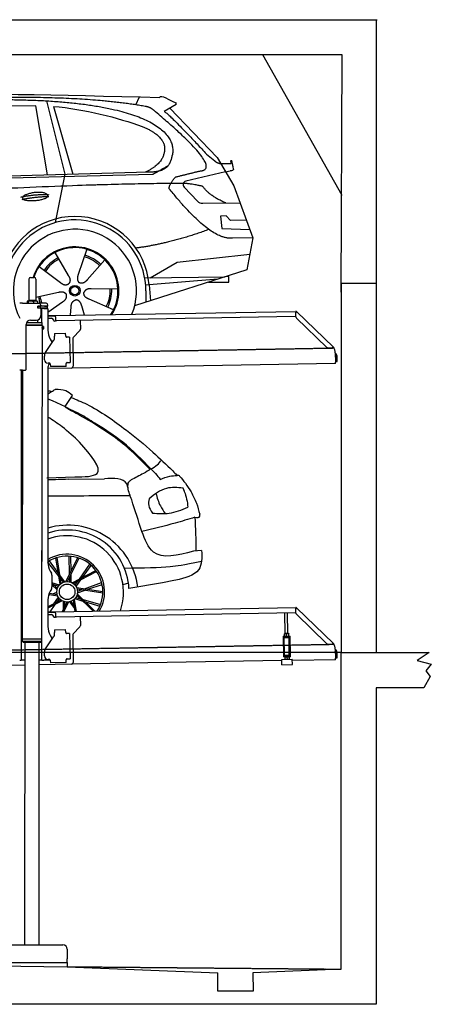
# Model space of a CAD drawing. Header units: millimetres. Extents: x 873 to 6785, y 6116 to 11716.
# Tile 4 of 4: x 4448 to 6785, y 6116 to 11716. Entities that reach past the tile are written whole.
import ezdxf

# ---------------------------------------------------------------- set-up
doc = ezdxf.new("R2010")
doc.units = ezdxf.units.MM
doc.linetypes.add('GEN3', pattern=[6.25, 5, -1.25])
doc.layers.get('0').update_dxf_attribs({"lineweight": 25})
doc.layers.add('3', color=6, linetype='GEN3', lineweight=25)
doc.layers.add('5', color=3, linetype='Continuous', lineweight=25)
doc.layers.add('Car', color=10, linetype='Continuous')

msp = doc.modelspace()

# ---------------------------------------------------------------- linework, layer by layer
for p, q in [((878.9, 11715.5), (6478.9, 11715.5)), ((6472.8, 11715.5), (6472.8, 10165.9)), ((6278.9, 11515.5), (1073.7, 11515.5)), ((6278.9, 10715.5), (5828.9, 11515.5)), ((6272.8, 10165.9), (6278.9, 11515.5)), ((4509.6, 10250), (4529.6, 10250)), ((4499.6, 10240), (4499.6, 10120)), ((4539.6, 10240), (4539.6, 10120)), ((6472.8, 10215.9), (6272.8, 10215.9)), ((6272.8, 10215.9), (6272.8, 8115.9)), ((6472.8, 10215.9), (6472.8, 8115.9)), ((4463.6, 10102.5), (4447.6, 10102.5)), ((4463.6, 10102.5), (4557.6, 10102.5)), ((4489.6, 10112.5), (4489.6, 10102.5)), ((4492.1, 10115), (4491.6, 10114.7)), ((4492.5, 10115), (4492.1, 10115)), ((4510.3, 10115), (4492.5, 10115)), ((4495.4, 10112.5), (4495.4, 10102.5)), ((4499.6, 10120), (4539.6, 10120)), ((4501.6, 10115), (4501.6, 10120)), ((4537.4, 10115), (4510.3, 10115)), ((4525.3, 10112.5), (4525.3, 10102.5)), ((4547.1, 10115), (4537.4, 10115)), ((4537.6, 10115), (4537.6, 10120)), ((4547.1, 10115), (4547.5, 10114.7)), ((4549.5, 10112.5), (4549.5, 10102.5)), ((4549.6, 10086.5), (4564.6, 10086.5)), ((4549.6, 10074), (4549.6, 10086.5)), ((4564.6, 10086), (4549.6, 10086)), ((4550.6, 10086), (4550.6, 10074)), ((4597.6, 10102.5), (4557.6, 10102.5)), ((4564.6, 10086), (4565.6, 10086)), ((4567.7, 10086), (4565.6, 10086)), ((4565.6, 10074), (4565.6, 10086)), ((4567.6, 10092.5), (4567.6, 10089.5)), ((4603.4, 10086), (4567.7, 10086)), ((4588.6, 10086.5), (4604.6, 10086.5)), ((4588.6, 10086.5), (4588.6, 10086)), ((4603.4, 10086), (4605.6, 10086)), ((4605.6, 10074), (4605.6, 10086)), ((4607.6, 10089.5), (4607.6, 10092.5)), ((4564.6, 10074), (4549.6, 10074)), ((4565.6, 10074), (4564.6, 10074)), ((4565.6, 10074), (4567.7, 10074)), ((4567.6, 10071), (4567.6, 10032.5)), ((4603.4, 10074), (4567.7, 10074)), ((4572.6, 9993.9), (4572.6, 10072.5)), ((4584.6, 10072.5), (4572.6, 10072.5)), ((4584.6, 10072.5), (4606.6, 10072.5)), ((4605.6, 10074), (4603.4, 10074)), ((4607.6, 10071.5), (4607.6, 9949.5)), ((4607.6, 10032.3), (4641, 10032.8)), ((4641.1, 10028.8), (4607.6, 10028.3)), ((4641, 10032.8), (4651, 10033)), ((4651.1, 10029), (4641.1, 10028.8)), ((4651, 10033), (6015.8, 10056.8)), ((4651.2, 10025), (4651, 10033)), ((4651.2, 10025), (4651.5, 10008)), ((6011.4, 10026.8), (4656.6, 10003.1)), ((6017, 10058.5), (6015.6, 10057.1)), ((6017.4, 10055.4), (6015.6, 10057.1)), ((6016.1, 10025.9), (6015.7, 10048.4)), ((6016, 10050), (6015.8, 10056.8)), ((6017, 10058.5), (6018.8, 10056.8)), ((6018.9, 10053.9), (6017.4, 10055.4)), ((6018.8, 10056.8), (6020.3, 10055.3)), ((6018.9, 10053.9), (6019.2, 10054.3)), ((6019.2, 10054.3), (6020.3, 10055.3)), ((6020.3, 10055.3), (6229.5, 9853.3)), ((4483.6, 9725.5), (4483.6, 9982.5)), ((4483.6, 9980.8), (4574.5, 9980.6)), ((4483.6, 9979), (4571.5, 9978.9)), ((4571.5, 9978.9), (4483.6, 9979)), ((4574.5, 9977.2), (4483.6, 9977.3)), ((4486.4, 9994), (4574.6, 9993.9)), ((4508.6, 10007.5), (4542.6, 10007.5)), ((4549.6, 9993.9), (4549.6, 10008.5)), ((4571.5, 9978.9), (4574.5, 9980.6)), ((4571.5, 9978.9), (4574.5, 9977.2)), ((4572.6, 9978.3), (4572.6, 9979.5)), ((4574.5, 9980.6), (4574.6, 9993.9)), ((4574.5, 9977.2), (4574.5, 9971.4)), ((4574.5, 9971.4), (4581.5, 9971.4)), ((4581.5, 9956.4), (4581.5, 9971.4)), ((4582.5, 9970.4), (4581.5, 9971.4)), ((4582.5, 9970.4), (4582.5, 9957.4)), ((4607.6, 10017.2), (4628.8, 10017.6)), ((4639, 10007.8), (4639, 10006.8)), ((4644.1, 10001.9), (4649.1, 10002)), ((4791.5, 10005.5), (4792.4, 9954.6)), ((6193, 9851), (6019.2, 10018.9)), ((4574.5, 9956.4), (4571.8, 8191.9)), ((4574.5, 9956.4), (4581.5, 9956.4)), ((4582.5, 9957.4), (4581.5, 9956.4)), ((4645.3, 9930.9), (4708.3, 9932)), ((4645.3, 9930.9), (4645.6, 9914.9)), ((4645.7, 9910.7), (4645.6, 9914.9)), ((4708.6, 9916), (4708.3, 9932)), ((4708.6, 9916), (4708.6, 9915)), ((4789.6, 9947.5), (4751.2, 9907.7)), ((4593.6, 9822.1), (4639.7, 9890.5)), ((4621, 9899.5), (4632.4, 9879.7)), ((4713.7, 9910.1), (4714.7, 9910.1)), ((4730.7, 9910.4), (4714.7, 9910.1)), ((4730.7, 9910.4), (4733.2, 9766.4)), ((4748.4, 9900.5), (4751.1, 9744.7)), ((4587.9, 9781.9), (4587.6, 9801.9)), ((6222.7, 9848.5), (6200.2, 9848.1)), ((6228.5, 9852.3), (6228.1, 9851.9)), ((6229.6, 9850.4), (6228.1, 9851.9)), ((6229.5, 9853.3), (6228.5, 9852.3)), ((6229.5, 9853.3), (6231, 9851.9)), ((6231.4, 9848.7), (6229.6, 9850.4)), ((6231, 9851.9), (6232.8, 9850.1)), ((6231.4, 9848.7), (6232.8, 9850.1)), ((6240, 9820), (6240.9, 9768.7)), ((6242.3, 9803.2), (6242.9, 9770.8)), ((6250.9, 9771), (6250.3, 9803.3)), ((4616.3, 9762.4), (4608.3, 9762.2)), ((4621.4, 9757.5), (4621.6, 9742.5)), ((4711.6, 9744), (4621.6, 9742.5)), ((4711.3, 9761), (4711.3, 9760)), ((4711.6, 9744), (4711.3, 9760)), ((4717.2, 9766.1), (4716.2, 9766.1)), ((4717.2, 9766.1), (4733.2, 9766.4)), ((6241, 9760.7), (4741.3, 9734.5)), ((6241, 9760.7), (6240.9, 9768.7)), ((6242.9, 9770.8), (6250.9, 9771)), ((4463.6, 9722.5), (4447.6, 9722.5)), ((4455.6, 9719.5), (4455.6, 9722.5)), ((4455.6, 9719.5), (4455.6, 8097.5)), ((4464.1, 9722.5), (4461.8, 8192.1)), ((4463.6, 9722.5), (4480.6, 9722.5)), ((4607.6, 9739.5), (4607.6, 8629.1)), ((4741.3, 9734.5), (4607.6, 9732.2)), ((4572.6, 8072.5), (4572.6, 8697)), ((4621, 8579.1), (4627.2, 8568.3)), ((4630.6, 8555.8), (4630.6, 8489.2)), ((4627.2, 8476.7), (4621, 8465.8)), ((4607.6, 8415.8), (4607.6, 8264.5)), ((4607.6, 8347.3), (4641, 8347.8)), ((4641.1, 8343.8), (4607.6, 8343.3)), ((4641, 8347.8), (4651, 8348)), ((4651.1, 8344), (4641.1, 8343.8)), ((4651, 8348), (6015.8, 8371.8)), ((4651.2, 8340), (4651, 8348)), ((6017, 8373.5), (6015.6, 8372.1)), ((6017.4, 8370.4), (6015.6, 8372.1)), ((6016.1, 8340.9), (6015.7, 8363.4)), ((6016, 8365), (6015.8, 8371.8)), ((6017, 8373.5), (6018.8, 8371.8)), ((6018.9, 8368.9), (6017.4, 8370.4)), ((6018.8, 8371.8), (6020.3, 8370.3)), ((6018.9, 8368.9), (6019.2, 8369.3)), ((6019.2, 8369.3), (6020.3, 8370.3)), ((6020.3, 8370.3), (6229.5, 8168.3)), ((4607.6, 8332.2), (4628.8, 8332.6)), ((4639, 8322.8), (4639, 8321.8)), ((4644.1, 8316.9), (4649.1, 8317)), ((4651.2, 8340), (4651.5, 8323)), ((6011.4, 8341.8), (4656.6, 8318.1)), ((4791.5, 8320.5), (4792.4, 8269.6)), ((5955.4, 8224.1), (5953.4, 8340.7)), ((5971.4, 8224.3), (5969.4, 8341)), ((6193, 8166), (6019.2, 8333.9)), ((4645.3, 8245.9), (4708.3, 8247)), ((4645.3, 8245.9), (4645.6, 8229.9)), ((4708.6, 8231), (4708.3, 8247)), ((4789.6, 8262.5), (4751.2, 8222.7)), ((4571.8, 8191.9), (4461.8, 8192.1)), ((4461.8, 8192.1), (4461.8, 8181.1)), ((4461.8, 8181.1), (4571.8, 8180.9)), ((4468.8, 8174.1), (4461.8, 8181.1)), ((4564.8, 8173.9), (4571.8, 8180.9)), ((4571.8, 8191.9), (4571.8, 8180.9)), ((4593.6, 8137.1), (4639.7, 8205.5)), ((4621, 8214.5), (4632.4, 8194.7)), ((4645.7, 8225.7), (4645.6, 8229.9)), ((4708.6, 8231), (4708.6, 8230)), ((4713.7, 8225.1), (4714.7, 8225.1)), ((4730.7, 8225.4), (4714.7, 8225.1)), ((4730.7, 8225.4), (4733.2, 8081.4)), ((4748.4, 8215.5), (4751.1, 8059.7)), ((5943.7, 8209), (5948.7, 8209.1)), ((5943.7, 8209), (5943.8, 8201.1)), ((5948.8, 8201.1), (5943.8, 8201.1)), ((5943.8, 8201.1), (5943.9, 8193.1)), ((5943.9, 8193.1), (5945.4, 8108.1)), ((5948.7, 8209.1), (5978.7, 8209.7)), ((5948.8, 8201.1), (5978.8, 8201.7)), ((5952.1, 8101.2), (5950.4, 8201.2)), ((5952.2, 8224), (5951.4, 8223.6)), ((5951.6, 8210.7), (5951.4, 8222.5)), ((5952.4, 8209.2), (5951.7, 8209.6)), ((5974.7, 8224.4), (5952.2, 8224)), ((5963.6, 8210.9), (5963.4, 8222.7)), ((5974.7, 8224.4), (5975.4, 8224)), ((5974.9, 8209.6), (5975.7, 8210)), ((5975.6, 8211.1), (5975.4, 8222.9)), ((5979, 8101.6), (5977.3, 8201.6)), ((5978.7, 8209.7), (5983.7, 8209.7)), ((5983.8, 8201.7), (5978.8, 8201.7)), ((5983.8, 8201.7), (5983.7, 8209.7)), ((5983.9, 8193.7), (5983.8, 8201.7)), ((5985.4, 8108.8), (5983.9, 8193.7)), ((4564.8, 8173.9), (4468.8, 8174.1)), ((4476.8, 8174), (4474, 6454)), ((4556.8, 8173.9), (4556.8, 6454)), ((6222.7, 8163.5), (6200.2, 8163.1)), ((6228.5, 8167.3), (6228.1, 8166.9)), ((6229.6, 8165.4), (6228.1, 8166.9)), ((6229.5, 8168.3), (6228.5, 8167.3)), ((6229.5, 8168.3), (6231, 8166.9)), ((6231.4, 8163.7), (6229.6, 8165.4)), ((6231, 8166.9), (6232.8, 8165.1)), ((6231.4, 8163.7), (6232.8, 8165.1)), ((6240, 8135), (6240.9, 8083.7)), ((4447.6, 8072.5), (4455.6, 8072.5)), ((4455.6, 8097.5), (4455.6, 8072.5)), ((4463.6, 8072.5), (4455.6, 8072.5)), ((4476.6, 8072.5), (4463.6, 8072.5)), ((4572.6, 8072.5), (4556.6, 8072.5)), ((4572.6, 8072.5), (4584.6, 8072.5)), ((4621.4, 8072.5), (4584.6, 8072.5)), ((4587.9, 8096.9), (4587.6, 8116.9)), ((4616.3, 8077.4), (4608.3, 8077.2)), ((4621.4, 8072.5), (4621.6, 8057.5)), ((4711.3, 8076), (4711.3, 8075)), ((4711.6, 8059), (4711.3, 8075)), ((4717.2, 8081.1), (4716.2, 8081.1)), ((4717.2, 8081.1), (4733.2, 8081.4)), ((5936.1, 8070.4), (4741.3, 8049.5)), ((5936, 8077.1), (5996, 8078.1)), ((5936.5, 8047.1), (5936, 8077.1)), ((5945.4, 8108.1), (5945.6, 8100.1)), ((5945.6, 8100.1), (5950.6, 8100.2)), ((5945.6, 8100.1), (5945.7, 8092.1)), ((5950.7, 8092.2), (5945.7, 8092.1)), ((5950.6, 8100.2), (5980.6, 8100.7)), ((5950.7, 8092.2), (5980.7, 8092.7)), ((5952.1, 8101.2), (5979, 8101.6)), ((5954.5, 8092.2), (5953.7, 8091.8)), ((5953.7, 8090.7), (5953.9, 8078.9)), ((5954.7, 8077.4), (5954, 8077.8)), ((5957.6, 8100.3), (5957.6, 8101.3)), ((5965.7, 8090.9), (5965.9, 8079.1)), ((5973.6, 8100.6), (5973.6, 8101.6)), ((5977, 8092.6), (5977.7, 8092.2)), ((5977.2, 8077.8), (5978, 8078.3)), ((5977.7, 8091.1), (5977.9, 8079.3)), ((5980.6, 8100.7), (5985.6, 8100.8)), ((5985.7, 8092.8), (5980.7, 8092.7)), ((5985.6, 8100.8), (5985.4, 8108.8)), ((5985.7, 8092.8), (5985.6, 8100.8)), ((5996.5, 8048.1), (5996, 8078.1)), ((6241, 8075.7), (5996.1, 8071.4)), ((6241, 8075.7), (6240.9, 8083.7)), ((6242.3, 8118.2), (6242.9, 8085.8)), ((6242.9, 8085.8), (6250.9, 8086)), ((6250.9, 8086), (6250.3, 8118.3)), ((6273.7, 6315.9), (6272.8, 8115.9)), ((6272.8, 8115.9), (6772.8, 8115.9)), ((6772.8, 8115.9), (6704.4, 8071.1)), ((6704.4, 8071.1), (6785.4, 8049.5)), ((4476.5, 8044.9), (4146.4, 8039.2)), ((4741.3, 8049.5), (4556.6, 8046.3)), ((4711.6, 8059), (4621.6, 8057.5)), ((5936.5, 8047.1), (5996.5, 8048.1)), ((6785.4, 8049.5), (6755.3, 8012.8)), ((6755.3, 8012.8), (6778.3, 7980.4)), ((6778.3, 7980.4), (6743.8, 7915.9)), ((6743.8, 7915.9), (6472.8, 7915.9)), ((6472.8, 7915.9), (6472.8, 6115.9)), ((4152.8, 6454), (4692.8, 6454)), ((4717.8, 6429), (4717.8, 6374)), ((1372.8, 6363), (4717.8, 6329.9)), ((4127.8, 6354), (4717.8, 6354)), ((4717.8, 6354), (4717.8, 6374)), ((4717.8, 6354), (4717.8, 6329.9)), ((4717.8, 6329.9), (5572.8, 6295.8)), ((5572.8, 6190.9), (5572.8, 6295.8)), ((6272.8, 6315.9), (5772.3, 6295.8)), ((5772.3, 6295.8), (5772.8, 6190.9)), ((5772.8, 6190.9), (5572.8, 6190.9)), ((6472.8, 6115.9), (872.8, 6115.9))]:
    msp.add_line(p, q)
for centre, radius, start, end in [((4509.6, 10240), 10, 90, 180), ((4529.6, 10240), 10, 0, 90), ((4557.6, 10092.5), 10, 0, 90), ((4564.6, 10089.5), 3, 270, 0), ((4597.6, 10092.5), 10, 0, 90), ((4604.6, 10089.5), 3, 270, 0), ((4542.6, 10032.5), 25, 270, 0), ((4564.6, 10071), 3, 0, 90), ((4604.6, 10071), 3, 22.0009, 90), ((4606.6, 10071.5), 1, 0, 90), ((6011.3, 10031.8), 5, 271, 342.4709), ((6020.7, 10048.5), 5, 129.2435, 181), ((6026.1, 10026.1), 10, 181, 226), ((4508.6, 9982.5), 25, 90, 180), ((4588.4, 9963.9), 15.8, 151.5813, 208.4187), ((4629, 10007.6), 10, 1, 91), ((4644, 10006.9), 5, 181, 271), ((4649, 10007), 5, 271, 327.7633), ((4656.5, 10008.1), 5, 181, 271), ((4707.6, 9949.5), 100, 180, 210), ((4713.6, 9915.1), 5, 181, 271), ((4782.4, 9954.4), 10, 316, 1), ((4610.7, 9910), 35, 326, 1), ((4758.4, 9900.7), 10, 136, 181), ((4622.6, 9802.5), 35, 146, 181), ((6200, 9858.1), 10, 226, 271), ((6222.6, 9853.5), 5, 271, 322.7565), ((6190, 9819.1), 50, 1, 41.0686), ((6234.3, 9803), 16, 1, 68.9757), ((6234.3, 9803), 8, 1, 42.4096), ((4607.9, 9782.2), 20, 181, 271), ((4632.6, 9739.5), 25, 120.6872, 180), ((4616.4, 9757.4), 5, 12.537, 91), ((4716.3, 9761.1), 5, 91, 181), ((4741.1, 9744.5), 10, 271, 1), ((4480.6, 9725.5), 3, 270, 0), ((4571.6, 8673.5), 2, 60, 61.1039), ((4571.6, 8651.5), 2, 297.616, 300), ((4707.6, 8629.1), 100, 180, 210), ((4605.6, 8555.8), 25, 0, 30), ((4707.6, 8415.8), 100, 150, 180), ((4605.6, 8489.2), 25, 330, 0), ((6011.3, 8346.8), 5, 271, 342.4709), ((6020.7, 8363.5), 5, 129.2435, 181), ((4629, 8322.6), 10, 1, 91), ((4644, 8321.9), 5, 181, 271), ((4649, 8322), 5, 271, 327.7633), ((4656.5, 8323.1), 5, 181, 271), ((6026.1, 8341.1), 10, 181, 226), ((4707.6, 8264.5), 100, 180, 210), ((4782.4, 8269.4), 10, 316, 1), ((4610.7, 8225), 35, 326, 1), ((4713.6, 8230.1), 5, 181, 271), ((4758.4, 8215.7), 10, 136, 181), ((4622.6, 8117.5), 35, 146, 181), ((6200, 8173.1), 10, 226, 271), ((6222.6, 8168.5), 5, 271, 322.7565), ((6190, 8134.1), 50, 1, 41.0686), ((6234.3, 8118), 16, 1, 68.9757), ((6234.3, 8118), 8, 1, 42.4096), ((4607.9, 8097.2), 20, 181, 271), ((4616.4, 8072.4), 5, 12.537, 91), ((4716.3, 8076.1), 5, 91, 181), ((4741.1, 8059.5), 10, 271, 1), ((4692.8, 6429), 25, 0, 90)]:
    msp.add_arc(centre, radius, start, end)
for points, weights in [([(4492.5, 10115), (4491.2, 10115), (4489.6, 10112.5)], [1, 1.0379548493, 1]), ([(4495.4, 10112.5), (4493.9, 10115), (4492.5, 10115)], [1, 1.0379548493, 1]), ([(4510.3, 10115), (4503.4, 10115), (4495.4, 10112.5)], [1, 1.0379548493, 1]), ([(4525.3, 10112.5), (4517.3, 10115), (4510.3, 10115)], [1, 1.0379548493, 1]), ([(4537.4, 10115), (4531.8, 10115), (4525.3, 10112.5)], [1, 1.0379548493, 1]), ([(4549.5, 10112.5), (4543, 10115), (4537.4, 10115)], [1, 1.0379548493, 1]), ([(4547.5, 10114.7), (4548.4, 10114.2), (4549.5, 10112.5)], [1.01682908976, 1.02536255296, 1]), ([(5963.4, 8222.7), (5957.4, 8224.6), (5951.4, 8222.5)], [1, 1.15470053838, 1]), ([(5951.4, 8222.5), (5951.4, 8223.6), (5951.4, 8223.6)], [1, 1.07735026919, 1.07735026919]), ([(5951.6, 8210.7), (5957.7, 8208.8), (5963.6, 8210.9)], [1, 1.15470053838, 1]), ([(5951.7, 8209.6), (5951.7, 8209.6), (5951.6, 8210.7)], [1.07735026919, 1.07735026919, 1]), ([(5975.4, 8222.9), (5969.4, 8224.8), (5963.4, 8222.7)], [1, 1.15470053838, 1]), ([(5963.6, 8210.9), (5969.7, 8209), (5975.6, 8211.1)], [1, 1.15470053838, 1]), ([(5975.4, 8224), (5975.4, 8224), (5975.4, 8222.9)], [1.07735026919, 1.07735026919, 1]), ([(5975.6, 8211.1), (5975.7, 8210), (5975.7, 8210)], [1, 1.07735026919, 1.07735026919]), ([(5965.7, 8090.9), (5959.7, 8092.8), (5953.7, 8090.7)], [1, 1.15470053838, 1]), ([(5953.7, 8090.7), (5953.7, 8091.8), (5953.7, 8091.8)], [1, 1.07735026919, 1.07735026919]), ([(5953.9, 8078.9), (5960, 8077), (5965.9, 8079.1)], [1, 1.15470053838, 1]), ([(5954, 8077.8), (5954, 8077.8), (5953.9, 8078.9)], [1.07735026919, 1.07735026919, 1]), ([(5977.7, 8091.1), (5971.7, 8093), (5965.7, 8090.9)], [1, 1.15470053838, 1]), ([(5965.9, 8079.1), (5972, 8077.2), (5977.9, 8079.3)], [1, 1.15470053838, 1]), ([(5977.7, 8092.2), (5977.7, 8092.2), (5977.7, 8091.1)], [1.07735026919, 1.07735026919, 1]), ([(5977.9, 8079.3), (5978, 8078.3), (5978, 8078.3)], [1, 1.07735026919, 1.07735026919])]:
    msp.add_rational_spline(points, weights, degree=2)
for points, knots in [([(6017.3, 10052.1), (6017.1, 10052.2), (6017, 10052.2), (6016.5, 10052.5), (6016.3, 10052.6), (6016.1, 10052.7), (6016, 10052.7), (6015.9, 10052.8), (6015.9, 10052.8), (6015.9, 10052.8)], [0.5739587, 0.5739587, 0.5739587, 0.5739587, 0.6092825, 0.6092825, 0.6845767, 0.6845767, 0.7347196, 0.7347196, 0.7882871, 0.7882871, 0.7882871, 0.7882871]), ([(6018.4, 10053.1), (6018.3, 10053), (6018.1, 10052.9), (6017.8, 10052.6), (6017.7, 10052.5), (6017.6, 10052.4)], [0, 0, 0, 0, 0.0561983, 0.0561983, 0.1123863, 0.1123863, 0.1123863, 0.1123863]), ([(6020.3, 10055.3), (6020.3, 10055.3), (6020.3, 10055.2), (6020.4, 10055), (6020.3, 10054.8), (6019.9, 10054.4), (6019.7, 10054.2), (6019.3, 10053.8), (6019.1, 10053.6), (6018.8, 10053.4), (6018.6, 10053.2), (6018.4, 10053.1)], [0, 0, 0, 0, 0.0783959, 0.0783959, 0.2325433, 0.2325433, 0.3832567, 0.3832567, 0.4558696, 0.4558696, 0.5284931, 0.5284931, 0.5284931, 0.5284931]), ([(6019, 10053.5), (6019, 10053.6), (6019, 10053.7), (6019, 10053.8), (6019, 10053.8), (6018.9, 10053.8), (6018.9, 10053.9), (6018.9, 10053.9)], [0.170101, 0.170101, 0.170101, 0.170101, 0.2190838, 0.2190838, 0.2443424, 0.2443424, 0.2702641, 0.2702641, 0.2702641, 0.2702641]), ([(6226.6, 9850.5), (6226.7, 9850.7), (6226.8, 9850.8), (6227.1, 9851.1), (6227.2, 9851.2), (6227.3, 9851.4)], [0, 0, 0, 0, 0.0559258, 0.0559258, 0.1118618, 0.1118618, 0.1118618, 0.1118618]), ([(6227.3, 9851.4), (6227.4, 9851.6), (6227.6, 9851.8), (6228, 9852.3), (6228.2, 9852.6), (6228.7, 9853.1), (6228.9, 9853.3), (6229.2, 9853.4), (6229.2, 9853.4), (6229.4, 9853.4), (6229.4, 9853.4), (6229.5, 9853.3)], [0, 0, 0, 0, 0.0765895, 0.0765895, 0.2269961, 0.2269961, 0.3763352, 0.3763352, 0.4507859, 0.4507859, 0.5253306, 0.5253306, 0.5253306, 0.5253306]), ([(6228.1, 9851.9), (6228, 9851.9), (6228, 9852), (6227.9, 9852), (6227.8, 9852), (6227.7, 9852)], [0, 0, 0, 0, 0.0395192, 0.0395192, 0.1013995, 0.1013995, 0.1013995, 0.1013995]), ([(6017.3, 8367.1), (6017.1, 8367.2), (6017, 8367.2), (6016.5, 8367.5), (6016.3, 8367.6), (6016.1, 8367.7), (6016, 8367.7), (6015.9, 8367.8), (6015.9, 8367.8), (6015.9, 8367.8)], [0.5739587, 0.5739587, 0.5739587, 0.5739587, 0.6092825, 0.6092825, 0.6845767, 0.6845767, 0.7347196, 0.7347196, 0.7882871, 0.7882871, 0.7882871, 0.7882871]), ([(6018.4, 8368.1), (6018.3, 8368), (6018.1, 8367.9), (6017.8, 8367.6), (6017.7, 8367.5), (6017.6, 8367.4)], [0, 0, 0, 0, 0.0561983, 0.0561983, 0.1123863, 0.1123863, 0.1123863, 0.1123863]), ([(6020.3, 8370.3), (6020.3, 8370.3), (6020.3, 8370.2), (6020.4, 8370), (6020.3, 8369.8), (6019.9, 8369.4), (6019.7, 8369.2), (6019.3, 8368.8), (6019.1, 8368.6), (6018.8, 8368.4), (6018.6, 8368.2), (6018.4, 8368.1)], [0, 0, 0, 0, 0.0783959, 0.0783959, 0.2325433, 0.2325433, 0.3832567, 0.3832567, 0.4558696, 0.4558696, 0.5284931, 0.5284931, 0.5284931, 0.5284931]), ([(6019, 8368.5), (6019, 8368.6), (6019, 8368.7), (6019, 8368.8), (6019, 8368.8), (6018.9, 8368.8), (6018.9, 8368.9), (6018.9, 8368.9)], [0.170101, 0.170101, 0.170101, 0.170101, 0.2190838, 0.2190838, 0.2443424, 0.2443424, 0.2702641, 0.2702641, 0.2702641, 0.2702641]), ([(6226.6, 8165.5), (6226.7, 8165.7), (6226.8, 8165.8), (6227.1, 8166.1), (6227.2, 8166.2), (6227.3, 8166.4)], [0, 0, 0, 0, 0.0559258, 0.0559258, 0.1118618, 0.1118618, 0.1118618, 0.1118618]), ([(6227.3, 8166.4), (6227.4, 8166.6), (6227.6, 8166.8), (6228, 8167.3), (6228.2, 8167.6), (6228.7, 8168.1), (6228.9, 8168.3), (6229.2, 8168.4), (6229.2, 8168.4), (6229.4, 8168.4), (6229.4, 8168.4), (6229.5, 8168.3)], [0, 0, 0, 0, 0.0765895, 0.0765895, 0.2269961, 0.2269961, 0.3763352, 0.3763352, 0.4507859, 0.4507859, 0.5253306, 0.5253306, 0.5253306, 0.5253306]), ([(6228.1, 8166.9), (6228, 8166.9), (6228, 8167), (6227.9, 8167), (6227.8, 8167), (6227.7, 8167)], [0, 0, 0, 0, 0.0395192, 0.0395192, 0.1013995, 0.1013995, 0.1013995, 0.1013995])]:
    msp.add_open_spline(points, degree=3, knots=knots)
for points in [[(4621.4, 9757.5), (4621.3, 9757.8), (4621.3, 9758.1), (4621.2, 9758.4)], [(4621.4, 8072.5), (4621.3, 8072.8), (4621.3, 8073.1), (4621.2, 8073.4)]]:
    msp.add_open_spline(points, degree=3)
at = {"layer": '3'}
for p, q in [((1175.3, 9760.3), (6230.5, 9848.5)), ((1175.3, 8075.3), (6230.4, 8163.5)), ((4717.8, 6329.9), (6272.8, 6315.9))]:
    msp.add_line(p, q, dxfattribs=at)
at = {"layer": '5'}
msp.add_line((6272.8, 8115.9), (872.8, 8115.9), dxfattribs=at)
at = {"layer": 'Car'}
for p, q in [((5106.6, 11231.4), (5128.2, 11276.4)), ((4539.7, 11224.8), (3838, 11222.4)), ((4606.1, 10834), (4539.7, 11224.8)), ((4598.9, 11254.1), (4703.3, 10836.6)), ((4639.4, 11222.3), (4749.3, 10837.9)), ((5336.6, 11233.7), (5267.2, 11193.4)), ((5300.2, 11212.5), (5569.5, 10931.2)), ((5508.8, 10951.3), (5555.1, 10912.2)), ((5569.5, 10931.2), (5662.9, 10770.7)), ((5583.8, 10898.3), (5648.1, 10898.5)), ((2479.9, 10767.4), (5122.3, 10834.5)), ((2526.6, 10777.5), (5177.6, 10849.5)), ((4703.3, 10836.6), (4649.7, 10561.4)), ((5122.3, 10834.5), (5205.2, 10837.4)), ((5616.2, 10851), (5390.7, 10797.1)), ((5616.2, 10851), (5643.8, 10855.5)), ((5380.9, 10763.8), (5457.4, 10683.9)), ((5662.9, 10770.7), (5772.4, 10474.9)), ((5486.8, 10671.6), (5698.5, 10674.5)), ((5620.6, 10599.1), (5587.9, 10598.5)), ((5587.9, 10598.5), (5596, 10527.1)), ((5644.8, 10573.7), (5620.6, 10599.1)), ((5735.3, 10575.2), (5644.8, 10573.7)), ((5596, 10527.1), (5755.2, 10521.4)), ((5772.4, 10474.9), (5655.6, 10473.3)), ((5772.4, 10474.9), (5737.7, 10292.3)), ((4646.6, 10391), (4723.5, 10260.6)), ((4828.5, 10409.6), (4779.5, 10266.3)), ((5341.9, 10336.8), (5754.6, 10381.2)), ((4557.7, 10311.5), (4678.8, 10220.6)), ((4931.6, 10349.6), (4831.4, 10236.2)), ((5188.1, 10247.2), (5341.9, 10336.8)), ((5737.7, 10292.3), (5100.5, 10088.4)), ((5157.8, 10246.8), (5615.2, 10253.1)), ((5634.9, 10255.1), (5621.5, 10255.1)), ((5634.9, 10222.4), (5634.9, 10255.1)), ((5182.4, 10207.9), (5163.1, 10206.4)), ((5573.5, 10239.8), (5182.4, 10207.9)), ((5182.4, 10207.9), (5189.8, 10116.9)), ((5519.1, 10222.4), (5634.9, 10222.4)), ((4539.6, 10137.3), (4667, 10165.6)), ((5005.5, 10182.4), (4854.1, 10184.7)), ((5164.5, 10173.9), (5164.5, 10108.9)), ((4607.6, 10051.9), (4691.2, 10110.7)), ((4735.2, 10034.5), (4739.8, 10082.5)), ((4815.8, 10035.9), (4799.5, 10088.6)), ((4980.3, 10065.8), (4841.4, 10126.1)), ((4705.6, 9516), (4747.6, 9578.5)), ((4601, 9110.5), (4760.1, 9114.9)), ((4722.5, 9101.5), (4928.5, 9104.1)), ((5480.7, 8697.3), (5433.8, 8692.1)), ((4669.5, 8550.9), (4607.6, 8631.3)), ((4666.5, 8569.3), (4615.9, 8637.3)), ((4677.1, 8504.7), (4652.6, 8653.8)), ((4683.5, 8509.9), (4659.6, 8656.1)), ((4709.9, 8520), (4777.9, 8655.3)), ((4718.1, 8520.4), (4784.9, 8652.9)), ((4730.9, 8561.8), (4728.1, 8664.3)), ((4739.3, 8578.4), (4738.4, 8663.5)), ((4745.5, 8513.1), (4879.7, 8582.5)), ((4752.4, 8508.6), (4884.1, 8576.5)), ((4787, 8534.6), (4845, 8619.2)), ((4803.6, 8543.1), (4852.7, 8612.2)), ((4672.9, 8500.3), (4630.6, 8513.5)), ((4661.7, 8481), (4630.6, 8511.8)), ((4703.9, 8518.9), (4675.9, 8556.6)), ((4696, 8516.5), (4678.8, 8538.9)), ((4732.2, 8518.4), (4731.4, 8546.7)), ((4740, 8515.7), (4739.5, 8562.7)), ((4762.5, 8498.7), (4778.5, 8522)), ((4767.3, 8492), (4794.5, 8530.3)), ((4816.4, 8479.5), (4913, 8513.9)), ((5259.1, 8512.6), (5068.2, 8480.3)), ((4659.6, 8473), (4630.6, 8501.7)), ((4658.6, 8458.7), (4632, 8449.2)), ((4667.9, 8493.7), (4640.8, 8501.7)), ((4770.1, 8486.6), (4919.5, 8463.8)), ((4773.1, 8478.9), (4919.6, 8456.4)), ((4775.4, 8456.7), (4819.9, 8471.7)), ((4775.5, 8465), (4802.1, 8474.4)), ((4834.8, 8476.7), (4915.2, 8503.8)), ((5065.3, 8510.4), (5034, 8502.3)), ((4681.8, 8415.1), (4607.6, 8376.9)), ((4688.6, 8410.6), (4607.6, 8368.7)), ((4617.7, 8444.2), (4614.8, 8443.1)), ((4664, 8437.1), (4615.2, 8444.5)), ((4661, 8444.8), (4617.1, 8451.5)), ((4666.8, 8431.7), (4639.6, 8393.4)), ((4671.6, 8424.9), (4655.6, 8401.6)), ((4716, 8403.3), (4688.5, 8348.7)), ((4694.1, 8407.9), (4694.6, 8361)), ((4724.2, 8403.7), (4696.6, 8348.8)), ((4701.9, 8405.3), (4702.7, 8377)), ((4730.2, 8404.8), (4758.2, 8367.1)), ((4738.1, 8407.2), (4755.3, 8384.8)), ((4750.6, 8413.8), (4761, 8349.9)), ((4757, 8419), (4768.3, 8350.1)), ((4761.2, 8423.4), (4806.1, 8409.4)), ((4766.2, 8430), (4793.3, 8422)), ((4772.4, 8442.7), (4864.2, 8351.7)), ((4774.5, 8450.6), (4874.5, 8351.9)), ((4807.8, 8417.7), (4906.2, 8388.8)), ((4821.1, 8404.7), (4902, 8379.3)), ((4647.1, 8389.1), (4618.5, 8347.4))]:
    msp.add_line(p, q, dxfattribs=at)
for centre, radius in [((4760.6, 10174.2), 30.1), ((4760.6, 10174.2), 23.6), ((4717.1, 8461.8), 58.6), ((4717.1, 8461.8), 58.6), ((4717.1, 8461.8), 44.3)]:
    msp.add_circle(centre, radius, dxfattribs=at)
for centre, radius, start, end in [((5395.3, 10777.6), 20, 103.4358, 223.7473), ((5486.3, 10711.6), 40, 223.7473, 270.7861), ((4761.1, 10173.7), 422.7, 4.6504, 165.2126), ((4761.1, 10173.7), 403.4, 0.0315, 193.9312), ((4761.1, 10173.7), 350, 337.6496, 206.4023), ((4761.1, 10173.7), 250, 327.2965, 162.2292), ((4760.6, 10174.2), 245, 326.365, 161.9804), ((4760.6, 10174.2), 209.6, 117.262, 146.3995), ((4760.6, 10174.2), 200.6, 45.1152, 74.5463), ((4760.6, 10174.2), 209.6, 45.262, 74.3995), ((4760.6, 10174.2), 200.6, 117.1152, 146.5463), ((4760.6, 10174.2), 209.6, 189.262, 200.0029), ((4760.6, 10174.2), 200.6, 189.1152, 200.9403), ((4760.6, 10174.2), 200.6, 333.1152, 2.5463), ((4760.6, 10174.2), 209.6, 333.262, 2.3995), ((4721, 8441), 399.6, 6.8459, 106.4881), ((4717.1, 8461.8), 351.6, 3.0084, 108.1411), ((4715.6, 8459.3), 321.3, 340.9528, 109.6462), ((4716.1, 8461.8), 213.7, 329.1899, 120.5103), ((4717.1, 8461.8), 202.8, 327.245, 122.6817)]:
    msp.add_arc(centre, radius, start, end, dxfattribs=at)
for points, degree in [([(2897.7, 11226), (3308.3, 11304.7), (4068.6, 11305.5), (5241.9, 11273.4)], 3), ([(5168.4, 11221.1), (4866.3, 11275.7), (4391.8, 11273.5)], 2), ([(5241.9, 11273.4), (5249.9, 11293), (5297.9, 11257.2), (5335.7, 11242.3)], 3), ([(4639.4, 11222.3), (4811.5, 11208.7), (5008.6, 11157.5), (5142.7, 11108.4)], 3), ([(5218.6, 11191.5), (5192.2, 11216.8), (5168.4, 11221.1)], 2), ([(5336.6, 11233.7), (5338.2, 11235.4), (5333.7, 11237.5), (5338.2, 11241.3), (5335.7, 11242.3)], 4), ([(5470.2, 10855), (5610.8, 10862.4), (5218.6, 11191.5)], 2), ([(5267.2, 11193.4), (5271.3, 11204.2), (5508.8, 10951.3)], 2), ([(5142.7, 11108.4), (5259.3, 11060.5), (5270.1, 10994.5)], 2), ([(5270.1, 10994.5), (5277.3, 10900.2), (5160.9, 10849)], 2), ([(5177.6, 10849.5), (5227.6, 10850.8), (5295.2, 10854.4), (5307.4, 10904.4), (5314.9, 10947.8)], 4), ([(5205.2, 10837.4), (5235.2, 10854.2), (5290.3, 10885.1)], 2), ([(5555.1, 10912.2), (5563.5, 10905.1), (5581.5, 10895.4), (5586, 10898), (5587.9, 10899.6)], 4), ([(5661.3, 10863.5), (5661.6, 10859.8), (5653.9, 10857.1), (5643.8, 10855.5)], 3), ([(5648.1, 10898.5), (5645.4, 10946.5), (5661.3, 10863.5)], 2), ([(5297, 10754.1), (5294.3, 10778.2), (5333.5, 10821.2)], 2), ([(5333.5, 10821.2), (5470.2, 10855)], 1), ([(5398, 10783.6), (4521.2, 10788.7), (2091.9, 10611.8)], 2), ([(5655.6, 10473.3), (5532.8, 10458.4), (5297, 10754.1)], 2), ([(5486.2, 10767.6), (5484.8, 10770.6), (5398, 10783.6)], 2), ([(5619.3, 10673.4), (5533, 10707), (5486.2, 10767.6)], 2), ([(4453.8, 10706.4), (4528.9, 10724.6), (4612.5, 10720.3)], 2), ([(4461.2, 10693.7), (4535, 10709.6), (4612.9, 10710.2)], 2), ([(5522.8, 10522.4), (5299.5, 10441), (5107.1, 10416.5)], 2), ([(4723.5, 10260.6), (4742, 10234.6), (4725.7, 10213.3)], 2), ([(4779.5, 10266.3), (4775.2, 10253.7), (4771.5, 10239.6), (4776.1, 10225.9), (4787, 10219.5)], 4), ([(4678.8, 10220.6), (4702.7, 10199.3), (4725.7, 10213.3)], 2), ([(4831.4, 10236.2), (4822.5, 10226.2), (4812.1, 10216), (4797.9, 10213.2), (4787, 10219.5)], 4), ([(4667, 10165.6), (4697.5, 10175.2), (4712.7, 10153)], 2), ([(4691.2, 10110.7), (4718.8, 10126.9), (4712.7, 10153)], 2), ([(4854.1, 10184.7), (4822.3, 10187.9), (4811.9, 10163.1)], 2), ([(4841.4, 10126.1), (4811.2, 10136.3), (4811.9, 10163.1)], 2), ([(4739.8, 10082.5), (4740.2, 10114.4), (4766, 10122)], 2), ([(4799.5, 10088.6), (4792.7, 10119.8), (4766, 10122)], 2), ([(4607.6, 9606.5), (4614.9, 9604.8), (4622.3, 9603.1), (4629.6, 9601.4)], 3), ([(4607.6, 9559.9), (4673.2, 9532.6), (4737.1, 9499.5), (4801, 9466.5)], 3), ([(5317.4, 9149), (5325.5, 9140.6), (5333.7, 9132.2), (5341.6, 9123.6)], 3), ([(4722.5, 9101.5), (4684.2, 9100.4), (4645.9, 9099.3), (4607.6, 9098.2)], 3), ([(4607.6, 9007.8), (4763.1, 9008.6), (4918.7, 9008.8), (5074.3, 9009)], 3), ([(5442.4, 8885.6), (5445.6, 8823.7), (5448.7, 8758), (5447.4, 8692.3)], 3)]:
    msp.add_open_spline(points, degree=degree, dxfattribs=at)
for points, degree, knots in [([(3067.6, 11216.7), (3094.5, 11218.3), (3233.4, 11225.1), (4254, 11272.4), (4874.1, 11282.4), (5347.2, 11135.1), (5314.9, 10947.8)], 4, [0.0821318, 0.0821318, 0.0821318, 0.0821318, 0.0821318, 0.258851, 0.508851, 1, 1, 1, 1, 1]), ([(4462.8, 10701.3), (4461.8, 10709.5), (4482.5, 10726.2), (4564.8, 10747.8), (4658.4, 10716.3), (4572.6, 10683.2), (4487.8, 10682.3), (4463.8, 10693), (4462.8, 10701.3)], 5, [0, 0, 0, 0, 0, 0, 0.300106, 0.500106, 0.700106, 1, 1, 1, 1, 1, 1]), ([(4607.6, 9584.5), (4614.1, 9590.2), (4627.2, 9600.8), (4642.2, 9608.7), (4649.6, 9612.6)], 3, [24.056329, 24.056329, 24.056329, 24.056329, 49.952811, 74.807512, 74.807512, 74.807512, 74.807512]), ([(4739.5, 9566.6), (4769.6, 9555.2), (4882.1, 9507.6), (5035, 9397.1), (5196.2, 9267.4), (5280, 9185.5), (5317.4, 9149)], 3, [81.28943, 81.28943, 81.28943, 81.28943, 177.478599, 447.052282, 641.99526, 798.532051, 798.532051, 798.532051, 798.532051]), ([(4788.1, 9312), (4755.7, 9342.5), (4699.5, 9395.4), (4635.2, 9437.7), (4607.6, 9455)], 3, [0, 0, 0, 0, 133.192139, 230.813802, 230.813802, 230.813802, 230.813802]), ([(5373.9, 9052.3), (5379.7, 9039.3), (5393.2, 9007.3), (5400, 8973.8), (5402.1, 8942.8)], 3, [110.763452, 110.763452, 110.763452, 110.763452, 121.977518, 218.142576, 218.142576, 218.142576, 218.142576]), ([(5479.7, 8634.2), (5369.3, 8611.9), (5304.1, 8600.2), (5149.7, 8596.2), (5042.4, 8595.2)], 3, [0, 0, 0, 0, 214.654148, 534.950981, 534.950981, 534.950981, 534.950981])]:
    msp.add_open_spline(points, degree=degree, knots=knots, dxfattribs=at)
for points in [[(4747.6, 9578.5), (4708.8, 9604.6), (4649.6, 9612.6)], [(4715, 9505.6), (4707.2, 9511.2), (4705.6, 9516)], [(5188, 9157.3), (5082.2, 9262.6), (4978.1, 9346.7), (4814.5, 9450.4), (4715, 9505.6)], [(5193, 9160.3), (5032.9, 9313.2), (4884.7, 9414.2), (4801, 9466.5)], [(4760.1, 9114.9), (4887, 9135.4), (4788.1, 9312)], [(5193, 9160.3), (5228.5, 9184), (5253.3, 9211)], [(5193, 9160.3), (5150.4, 9135), (5080.1, 9098.2)], [(5193, 9160.3), (5218.6, 9133.8), (5245.3, 9101)], [(5063.7, 9050.1), (5055.3, 9075.3), (4928.5, 9104.1)], [(5083.7, 8984.7), (5063.2, 9054.7), (5067.3, 9085.7), (5080.1, 9098.2)], [(5245.3, 9101), (5300.6, 9119.1), (5341.1, 9124.2)], [(5341.6, 9123.6), (5348.8, 9125.2), (5356, 9120.2)], [(5356, 9120.2), (5388.7, 9079.1)], [(5388.7, 9079.1), (5420.9, 9029.9), (5452.5, 8965.9)], [(5375.6, 9052.2), (5281.1, 9050), (5182.4, 8991.5)], [(5221.1, 9021.5), (5246.5, 8950.9), (5274.5, 8906.8)], [(5141.3, 8805.2), (5083.7, 8984.7)], [(5182.4, 8991.5), (5180.4, 8953.2), (5201.3, 8909.7)], [(5452.5, 8965.9), (5470.4, 8902.8)], [(5201.3, 8909.7), (5297.1, 8908.9), (5402.1, 8942.8)], [(5442.4, 8885.6), (5330.2, 8852.1), (5141.3, 8805.2)], [(5442.4, 8885.6), (5471.3, 8891.3), (5469.9, 8903.3)], [(5433.8, 8692.1), (5206.7, 8688), (5141.3, 8805.2)], [(5480.7, 8697.3), (5464.9, 8588.2), (5333.5, 8528.5), (5259.1, 8512.6)]]:
    msp.add_spline(points, degree=3, dxfattribs=at)

doc.saveas('drawing.dxf')
